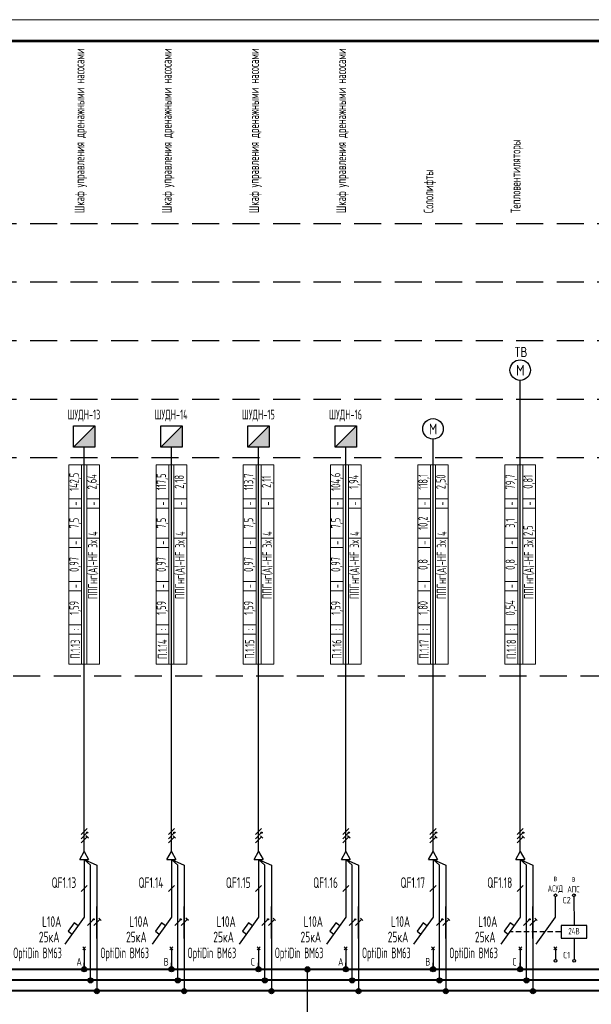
# Model space of a CAD drawing. Header units: millimetres. Extents: x -101899 to 582947, y -77476 to 345289.
# Tile 59 of 100: x 46227 to 59665, y 128229 to 151348. Entities that reach past the tile are written whole.
import ezdxf
from ezdxf.enums import TextEntityAlignment as Align

# ---------------------------------------------------------------- set-up
doc = ezdxf.new("R2010")
doc.units = ezdxf.units.MM
doc.linetypes.add('штриховая2', pattern=[9.525, 6.35, -3.175])
doc.layers.get('Defpoints').update_dxf_attribs({"color": 253})
doc.layers.add('$_Блоки', color=7, linetype='Continuous')
doc.layers.add('текст', color=7, linetype='Continuous', lineweight=20)
doc.layers.add('ФОРМАТ', color=7, linetype='Continuous', lineweight=18)
doc.styles.add('$_Electrical_gost', font='cs_gost2304.shx', dxfattribs={"width": 0.8})
doc.styles.add('$_ГОСТ.15', font='gost-uw.shx', dxfattribs={"oblique": 15})
doc.styles.add('Electrical_gost', font='cs_gost2304.shx', dxfattribs={"height": 250})

# ---------------------------------------------------------------- blocks, each defined once
blk = doc.blocks.new('*U34')
at = {"layer": 'ФОРМАТ'}
blk.add_lwpolyline([(1188, 420), (1188, 0), (0, 0), (0, 420)], close=True, dxfattribs=at)
at = {"layer": 'ФОРМАТ', "lineweight": 53}
blk.add_lwpolyline([(20, 415), (20, 5), (1183, 5), (1183, 415)], close=True, dxfattribs=at)
blk = doc.blocks.new('*U30')
for p, q in [((0, 25.74), (0, 12.14)), ((0.71, 19.65), (-0.71, 18.24)), ((0, 12.14), (-4.55, 5.86)), ((-0.35, 5.2), (0.35, 4.49)), ((-0.35, 4.49), (0.35, 5.2)), ((0, 4.84), (0, 0))]:
    blk.add_line(p, q)
blk.add_lwpolyline([(-1.42, 10.18), (-2.35, 10.84), (-3.76, 8.87), (-2.85, 8.21)])
at = {"style": 'Electrical_gost', "flags": 8}
for tag, width, p in [('QF', 0.8, (-1.86, 20.29)), ('ХАРАКТЕРИСТИКА_И_ТОК', 0.8, (-5.38, 11.14)), ('ОТКЛЮЧАЮЩАЯ_СПОСОБНОСТЬ', 0.8, (-5.38, 7.64)), ('МАРКА', 0.6, (-5.38, 4.14))]:
    blk.add_attdef(tag, text='', height=2.5, dxfattribs=dict(at, width=width)).set_placement(p, align=Align.MIDDLE_RIGHT)
blk = doc.blocks.new('*U14')
h = blk.add_hatch(color=256)
h.dxf.hatch_style = 1
h.paths.add_polyline_path([(0.86, 0.71, 1), (0.56, 0.71, 1)])
for p, q in [((0, -3.75), (0, 3.75)), ((0.71, 1.71), (-0.71, 0.29)), ((0.71, 0.71), (-0.71, -0.71)), ((0.71, -0.29), (-0.71, -1.71)), ((0.99, -0.58), (0.42, -0.01))]:
    blk.add_line(p, q)
blk.add_circle((0.71, 0.71), 0.15)
blk = doc.blocks.new('*U13')
h = blk.add_hatch(color=256)
h.dxf.hatch_style = 1
h.paths.add_polyline_path([(0.86, 0.71, 1), (0.56, 0.71, 1)])
h = blk.add_hatch(color=256)
h.dxf.hatch_style = 1
h.paths.add_polyline_path([(0.86, 0.71, 1), (0.56, 0.71, 1)])
for p, q in [((0, -3.75), (0, 3.75)), ((-0.71, -0.71), (0.71, 0.71))]:
    blk.add_line(p, q)
blk.add_circle((0.71, 0.71), 0.15)
blk.add_circle((0.71, 0.71), 0.15)
blk = doc.blocks.new('*U12')
for p, q in [((0, -3.75), (0, 3.75)), ((-0.71, -0.71), (0.71, 0.71)), ((0.99, 0.42), (0.42, 0.99))]:
    blk.add_line(p, q)
blk = doc.blocks.new('Точка соединения')
blk.add_hatch(color=256).paths.add_polyline_path([(0.6, 0, 1), (-0.6, 0, 1)])
blk.add_hatch(color=256).paths.add_polyline_path([(0.6, 0, 1), (-0.6, 0, 1)])
blk.add_circle((0, 0), 0.6)
blk.add_circle((0, 0), 0.6)
blk = doc.blocks.new('*U27')
at = {"layer": '$_Блоки'}
h = blk.add_hatch(color=0, dxfattribs=at)
h.dxf.hatch_style = 1
h.paths.add_polyline_path([(2.5, 0), (2.5, 5), (-2.5, 0)])
at = {"layer": '$_Блоки', "color": 0}
blk.add_line((-2.5, 0), (2.5, 5), dxfattribs=at)
blk.add_lwpolyline([(-2.5, 5), (2.5, 5), (2.5, 0), (-2.5, 0)], close=True, dxfattribs=at)
at = {"layer": '$_Блоки', "style": 'Electrical_gost', "flags": 1}
for tag, p in [('ПОМЕЩЕНИЕ_№', (-0.37, 26.83)), ('ГРУППА_№', (-0.37, 22.83)), ('НАИМЕНОВАНИЕ', (-0.37, 18.83)), ('ПРИМЕЧАНИЕ', (-0.37, 14.83))]:
    blk.add_attdef(tag, text='', height=2.5, dxfattribs=at).set_placement(p, align=Align.TOP_LEFT)
blk = doc.blocks.new('*T113')
at = {"layer": 'Defpoints', "color": 8, "linetype": 'ByBlock', "lineweight": 0, "transparency": 16777216}
for p, q in [((0, 0), (0, 4680)), ((0, 4680), (720, 4680)), ((300, 0), (300, 4680)), ((420, 0), (420, 4680)), ((720, 0), (720, 4680)), ((0, 3880), (300, 3880)), ((420, 3880), (720, 3880)), ((0, 3660), (300, 3660)), ((420, 3660), (720, 3660)), ((0, 2960), (300, 2960)), ((420, 2960), (720, 2960)), ((0, 2740), (300, 2740)), ((0, 1940), (300, 1940)), ((0, 1720), (300, 1720)), ((0, 920), (300, 920)), ((0, 700), (300, 700)), ((0, 0), (720, 0))]:
    blk.add_line(p, q, dxfattribs=at)
at = {"color": 0, "transparency": 16777216, "char_height": 220, "rotation": 90, "style": '$_Electrical_gost'}
for s, insert, width, attachment_point in [('142,5', (150, 4280), 800, 5), ('2,64', (570, 4280), 800, 5), ('-', (150, 3770), 220, 5), ('-', (570, 3770), 220, 5), ('7,5', (150, 3310), 700, 5), ('4', (570, 3010), 600, 4), ('-', (150, 2850), 220, 5), ('{\\C256;ППГнг(А)-HF 3х}', (570, 2910), 2860, 6), ('0,97', (150, 2340), 800, 5), ('-', (150, 1830), 220, 5), ('1,59', (150, 1320), 800, 5), ('П.1.13', (150, 350), 700, 5), (':', (150, 810), 220, 5)]:
    blk.add_mtext(s, dxfattribs=dict(at, insert=insert, width=width, attachment_point=attachment_point))
blk = doc.blocks.new('*T114')
at = {"layer": 'Defpoints', "color": 8, "linetype": 'ByBlock', "lineweight": 0, "transparency": 16777216}
for p, q in [((0, 0), (0, 4680)), ((0, 4680), (720, 4680)), ((300, 0), (300, 4680)), ((420, 0), (420, 4680)), ((720, 0), (720, 4680)), ((0, 3880), (300, 3880)), ((420, 3880), (720, 3880)), ((0, 3660), (300, 3660)), ((420, 3660), (720, 3660)), ((0, 2960), (300, 2960)), ((420, 2960), (720, 2960)), ((0, 2740), (300, 2740)), ((0, 1940), (300, 1940)), ((0, 1720), (300, 1720)), ((0, 920), (300, 920)), ((0, 700), (300, 700)), ((0, 0), (720, 0))]:
    blk.add_line(p, q, dxfattribs=at)
at = {"color": 0, "transparency": 16777216, "char_height": 220, "rotation": 90, "style": '$_Electrical_gost'}
for s, insert, width, attachment_point in [('117,5', (150, 4280), 800, 5), ('2,18', (570, 4280), 800, 5), ('-', (150, 3770), 220, 5), ('-', (570, 3770), 220, 5), ('7,5', (150, 3310), 700, 5), ('4', (570, 3010), 600, 4), ('-', (150, 2850), 220, 5), ('{\\C256;ППГнг(А)-HF 3х}', (570, 2910), 2860, 6), ('0,97', (150, 2340), 800, 5), ('-', (150, 1830), 220, 5), ('1,59', (150, 1320), 800, 5), ('П.1.14', (150, 350), 700, 5), (':', (150, 810), 220, 5)]:
    blk.add_mtext(s, dxfattribs=dict(at, insert=insert, width=width, attachment_point=attachment_point))
blk = doc.blocks.new('*T115')
at = {"layer": 'Defpoints', "color": 8, "linetype": 'ByBlock', "lineweight": 0, "transparency": 16777216}
for p, q in [((0, 0), (0, 4680)), ((0, 4680), (720, 4680)), ((300, 0), (300, 4680)), ((420, 0), (420, 4680)), ((720, 0), (720, 4680)), ((0, 3880), (300, 3880)), ((420, 3880), (720, 3880)), ((0, 3660), (300, 3660)), ((420, 3660), (720, 3660)), ((0, 2960), (300, 2960)), ((420, 2960), (720, 2960)), ((0, 2740), (300, 2740)), ((0, 1940), (300, 1940)), ((0, 1720), (300, 1720)), ((0, 920), (300, 920)), ((0, 700), (300, 700)), ((0, 0), (720, 0))]:
    blk.add_line(p, q, dxfattribs=at)
at = {"color": 0, "transparency": 16777216, "char_height": 220, "rotation": 90, "style": '$_Electrical_gost'}
for s, insert, width, attachment_point in [('113,7', (150, 4280), 800, 5), ('2,11', (570, 4280), 800, 5), ('-', (150, 3770), 220, 5), ('-', (570, 3770), 220, 5), ('7,5', (150, 3310), 700, 5), ('4', (570, 3010), 600, 4), ('-', (150, 2850), 220, 5), ('{\\C256;ППГнг(А)-HF 3х}', (570, 2910), 2860, 6), ('0,97', (150, 2340), 800, 5), ('-', (150, 1830), 220, 5), ('1,59', (150, 1320), 800, 5), ('П.1.15', (150, 350), 700, 5), (':', (150, 810), 220, 5)]:
    blk.add_mtext(s, dxfattribs=dict(at, insert=insert, width=width, attachment_point=attachment_point))
blk = doc.blocks.new('*T116')
at = {"layer": 'Defpoints', "color": 8, "linetype": 'ByBlock', "lineweight": 0, "transparency": 16777216}
for p, q in [((0, 0), (0, 4680)), ((0, 4680), (720, 4680)), ((300, 0), (300, 4680)), ((420, 0), (420, 4680)), ((720, 0), (720, 4680)), ((0, 3880), (300, 3880)), ((420, 3880), (720, 3880)), ((0, 3660), (300, 3660)), ((420, 3660), (720, 3660)), ((0, 2960), (300, 2960)), ((420, 2960), (720, 2960)), ((0, 2740), (300, 2740)), ((0, 1940), (300, 1940)), ((0, 1720), (300, 1720)), ((0, 920), (300, 920)), ((0, 700), (300, 700)), ((0, 0), (720, 0))]:
    blk.add_line(p, q, dxfattribs=at)
at = {"color": 0, "transparency": 16777216, "char_height": 220, "rotation": 90, "style": '$_Electrical_gost'}
for s, insert, width, attachment_point in [('104,6', (150, 4280), 800, 5), ('1,94', (570, 4280), 800, 5), ('-', (150, 3770), 220, 5), ('-', (570, 3770), 220, 5), ('7,5', (150, 3310), 700, 5), ('4', (570, 3010), 600, 4), ('-', (150, 2850), 220, 5), ('{\\C256;ППГнг(А)-HF 3х}', (570, 2910), 2860, 6), ('0,97', (150, 2340), 800, 5), ('-', (150, 1830), 220, 5), ('1,59', (150, 1320), 800, 5), ('П.1.16', (150, 350), 700, 5), (':', (150, 810), 220, 5)]:
    blk.add_mtext(s, dxfattribs=dict(at, insert=insert, width=width, attachment_point=attachment_point))
blk = doc.blocks.new('*T117')
at = {"layer": 'Defpoints', "color": 8, "linetype": 'ByBlock', "lineweight": 0, "transparency": 16777216}
for p, q in [((0, 0), (0, 4680)), ((0, 4680), (720, 4680)), ((300, 0), (300, 4680)), ((420, 0), (420, 4680)), ((720, 0), (720, 4680)), ((0, 3880), (300, 3880)), ((420, 3880), (720, 3880)), ((0, 3660), (300, 3660)), ((420, 3660), (720, 3660)), ((0, 2960), (300, 2960)), ((420, 2960), (720, 2960)), ((0, 2740), (300, 2740)), ((0, 1940), (300, 1940)), ((0, 1720), (300, 1720)), ((0, 920), (300, 920)), ((0, 700), (300, 700)), ((0, 0), (720, 0))]:
    blk.add_line(p, q, dxfattribs=at)
at = {"color": 0, "transparency": 16777216, "char_height": 220, "rotation": 90, "style": '$_Electrical_gost'}
for s, insert, width, attachment_point in [('118,1', (150, 4280), 800, 5), ('2,50', (570, 4280), 800, 5), ('-', (150, 3770), 220, 5), ('-', (570, 3770), 220, 5), ('10,2', (150, 3310), 700, 5), ('4', (570, 3010), 600, 4), ('-', (150, 2850), 220, 5), ('{\\C256;ППГнг(А)-HF 3х}', (570, 2910), 2860, 6), ('0,8', (150, 2340), 800, 5), ('-', (150, 1830), 220, 5), ('1,80', (150, 1320), 800, 5), ('П.1.17', (150, 350), 700, 5), (':', (150, 810), 220, 5)]:
    blk.add_mtext(s, dxfattribs=dict(at, insert=insert, width=width, attachment_point=attachment_point))
blk = doc.blocks.new('*T118')
at = {"layer": 'Defpoints', "color": 8, "linetype": 'ByBlock', "lineweight": 0, "transparency": 16777216}
for p, q in [((0, 0), (0, 4680)), ((0, 4680), (720, 4680)), ((300, 0), (300, 4680)), ((420, 0), (420, 4680)), ((720, 0), (720, 4680)), ((0, 3880), (300, 3880)), ((420, 3880), (720, 3880)), ((0, 3660), (300, 3660)), ((420, 3660), (720, 3660)), ((0, 2960), (300, 2960)), ((420, 2960), (720, 2960)), ((0, 2740), (300, 2740)), ((0, 1940), (300, 1940)), ((0, 1720), (300, 1720)), ((0, 920), (300, 920)), ((0, 700), (300, 700)), ((0, 0), (720, 0))]:
    blk.add_line(p, q, dxfattribs=at)
at = {"color": 0, "transparency": 16777216, "char_height": 220, "rotation": 90, "style": '$_Electrical_gost'}
for s, insert, width, attachment_point in [('79,7', (150, 4280), 800, 5), ('0,81', (570, 4280), 800, 5), ('-', (150, 3770), 220, 5), ('-', (570, 3770), 220, 5), ('3,1', (150, 3310), 700, 5), ('2,5', (570, 3010), 600, 4), ('-', (150, 2850), 220, 5), ('{\\C256;ППГнг(А)-HF 3х}', (570, 2910), 2860, 6), ('0,8', (150, 2340), 800, 5), ('-', (150, 1830), 220, 5), ('0,54', (150, 1320), 800, 5), ('П.1.18', (150, 350), 700, 5), (':', (150, 810), 220, 5)]:
    blk.add_mtext(s, dxfattribs=dict(at, insert=insert, width=width, attachment_point=attachment_point))

msp = doc.modelspace()

# ---------------------------------------------------------------- linework, layer by layer
for p, q in [((47638.1, 131631.2), (47743.1, 131813.1)), ((47743.1, 131813.1), (47848.1, 131631.2)), ((49688.1, 131631.2), (49793.1, 131813.1)), ((49793.1, 131813.1), (49898.1, 131631.2)), ((51738.1, 131631.2), (51843.1, 131813.1)), ((51843.1, 131813.1), (51948.1, 131631.2)), ((53788.1, 131631.2), (53893.1, 131813.1)), ((53893.1, 131813.1), (53998.1, 131631.2)), ((55838.1, 131631.2), (55943.1, 131813.1)), ((55943.1, 131813.1), (56048.1, 131631.2)), ((57888.1, 131631.2), (57993.1, 131813.1)), ((57993.1, 131813.1), (58098.1, 131631.2)), ((47638.1, 131631.2), (47848.1, 131631.2)), ((49688.1, 131631.2), (49898.1, 131631.2)), ((51738.1, 131631.2), (51948.1, 131631.2)), ((53788.1, 131631.2), (53998.1, 131631.2)), ((55838.1, 131631.2), (56048.1, 131631.2)), ((57888.1, 131631.2), (58098.1, 131631.2)), ((47743.1, 129056.8), (47743.1, 129202.6)), ((49793.1, 129056.8), (49793.1, 129202.6)), ((51843.1, 129056.8), (51843.1, 129202.6)), ((53893.1, 129056.8), (53893.1, 129202.6)), ((55943.1, 129056.8), (55943.1, 129202.6)), ((57993.1, 129056.8), (57993.1, 129202.6))]:
    msp.add_line(p, q)
at = {"linetype": 'штриховая2', "ltscale": 100}
for points in [[(18847.6, 146565.5), (116969.6, 146565.5)], [(18847.6, 145190.5), (116969.6, 145190.5)], [(18847.6, 143815.5), (116969.6, 143815.5)], [(18847.6, 142440.5), (116969.6, 142440.5)], [(18847.6, 141065.5), (116969.6, 141065.5)], [(117194.8, 135935.2), (18847.6, 135935.2)]]:
    msp.add_lwpolyline(points, dxfattribs=at)
for points in [[(57993.1, 131813.1), (57993.1, 142880)], [(55943.1, 131813.1), (55943.1, 141500)], [(47743.1, 131813.1), (47743.1, 141310)], [(49793.1, 131813.1), (49793.1, 141310)], [(51843.1, 131813.1), (51843.1, 141310)], [(53893.1, 131813.1), (53893.1, 141310)], [(47893.1, 128806.8), (47893.1, 131497.8), (47743.1, 131631.2), (48043.1, 131497.8), (48043.1, 128556.8)], [(47893.1, 128806.8), (47893.1, 131497.8), (47743.1, 131631.2), (48043.1, 131497.8), (48043.1, 128556.8)], [(49943.1, 128806.8), (49943.1, 131497.8), (49793.1, 131631.2), (50093.1, 131497.8), (50093.1, 128556.8)], [(49943.1, 128806.8), (49943.1, 131497.8), (49793.1, 131631.2), (50093.1, 131497.8), (50093.1, 128556.8)], [(51993.1, 128806.8), (51993.1, 131497.8), (51843.1, 131631.2), (52143.1, 131497.8), (52143.1, 128556.8)], [(51993.1, 128806.8), (51993.1, 131497.8), (51843.1, 131631.2), (52143.1, 131497.8), (52143.1, 128556.8)], [(54043.1, 128806.8), (54043.1, 131497.8), (53893.1, 131631.2), (54193.1, 131497.8), (54193.1, 128556.8)], [(54043.1, 128806.8), (54043.1, 131497.8), (53893.1, 131631.2), (54193.1, 131497.8), (54193.1, 128556.8)], [(56093.1, 128806.8), (56093.1, 131497.8), (55943.1, 131631.2), (56243.1, 131497.8), (56243.1, 128556.8)], [(56093.1, 128806.8), (56093.1, 131497.8), (55943.1, 131631.2), (56243.1, 131497.8), (56243.1, 128556.8)], [(58143.1, 128806.8), (58143.1, 131497.8), (57993.1, 131631.2), (58293.1, 131497.8), (58293.1, 128556.8)], [(58143.1, 128806.8), (58143.1, 131497.8), (57993.1, 131631.2), (58293.1, 131497.8), (58293.1, 128556.8)], [(58364.5, 129642.5), (58819.8, 130271.2), (58819.8, 130756.9)], [(59256.8, 130754.7), (59258.5, 130081.5)], [(57827, 129931.5), (57765.4, 129931.5)], [(58013.7, 129931.5), (57890.5, 129931.5)], [(58200.4, 129931.5), (58077.2, 129931.5)], [(58387.1, 129931.5), (58263.9, 129931.5)], [(58573.8, 129931.5), (58450.5, 129931.5)], [(58760.5, 129931.5), (58637.2, 129931.5)], [(58947.2, 129931.5), (58823.9, 129931.5)], [(59258.5, 129781.5), (59258.6, 129280)], [(58855.1, 129505.7), (58784.4, 129576.4)], [(58784.4, 129505.7), (58855.1, 129576.4)], [(58819.8, 129541.1), (58819.8, 129280)], [(52993.3, 125614.2), (52993.3, 129050.2)]]:
    msp.add_lwpolyline(points)
msp.add_lwpolyline([(58958.5, 129781.5), (59558.5, 129781.5), (59558.5, 130081.5), (58958.5, 130081.5)], close=True)
at = {"const_width": 50}
for points in [[(20057, 129050.2), (116817.6, 129050.2)], [(20057, 128797.2), (116827.8, 128797.9)], [(20057, 128547.2), (116823.4, 128547.9)]]:
    msp.add_lwpolyline(points, dxfattribs=at)
for centre, radius in [((57993.1, 143120.7), 240.7), ((55943.1, 141740.7), 240.7), ((58819.4, 130787), 32.3), ((59256.4, 130787), 32.3), ((58822.3, 129247.7), 32.3), ((59259.3, 129247.7), 32.3)]:
    msp.add_circle(centre, radius)

# ---------------------------------------------------------------- block references
at = {"color": 114, "true_color": 0x139b48, "xscale": 100, "yscale": 100, "zscale": 100}
msp.add_blockref('*U34', (3782.1, 109347.8), dxfattribs=at)
at = {"xscale": 100, "yscale": 100, "zscale": 100}
for name, p in [('*U27', (47743.1, 141310)), ('*U27', (49793.1, 141310)), ('*U27', (51843.1, 141310)), ('*U27', (53893.1, 141310)), ('*U14', (47743.1, 132188.1)), ('*U14', (49793.1, 132188.1)), ('*U14', (51843.1, 132188.1)), ('*U14', (53893.1, 132188.1)), ('*U14', (55943.1, 132188.1)), ('*U14', (57993.1, 132188.1)), ('*U13', (47893.1, 130152.4)), ('*U12', (48043.1, 130152.4)), ('*U13', (49943.1, 130152.4)), ('*U12', (50093.1, 130152.4)), ('*U13', (51993.1, 130152.4)), ('*U12', (52143.1, 130152.4)), ('*U13', (54043.1, 130152.4)), ('*U12', (54193.1, 130152.4)), ('*U13', (56093.1, 130152.4)), ('*U12', (56243.1, 130152.4)), ('*U13', (58143.1, 130152.4)), ('*U12', (58293.1, 130152.4)), ('Точка соединения', (47743.1, 129050.7)), ('Точка соединения', (49793.1, 129050.7)), ('Точка соединения', (51843.1, 129050.7)), ('Точка соединения', (52993.1, 129050.2)), ('Точка соединения', (53893.1, 129050.7)), ('Точка соединения', (55943.1, 129050.7)), ('Точка соединения', (57993.1, 129050.7)), ('Точка соединения', (47893.1, 128790)), ('Точка соединения', (49943.1, 128790)), ('Точка соединения', (51993.1, 128790)), ('Точка соединения', (54043.1, 128790)), ('Точка соединения', (56093.1, 128790)), ('Точка соединения', (58143.1, 128790)), ('Точка соединения', (48043.1, 128537.1)), ('Точка соединения', (50093.1, 128537.1)), ('Точка соединения', (52143.1, 128537.1)), ('Точка соединения', (54193.1, 128537.1)), ('Точка соединения', (56243.1, 128537.1)), ('Точка соединения', (58293.1, 128537.1))]:
    msp.add_blockref(name, p, dxfattribs=at)
for name, p in [('*T113', (47383.1, 136216.8)), ('*T114', (49433.1, 136216.8)), ('*T115', (51483.1, 136216.8)), ('*T116', (53533.1, 136216.8)), ('*T117', (55583.1, 136216.8)), ('*T118', (57633.1, 136216.8))]:
    msp.add_blockref(name, p)
ref = msp.add_blockref('*U30', (47743.1, 129056.8), dxfattribs=dict(xscale=100, yscale=100, zscale=100))
ref.add_attrib('QF', 'QF1.13', dxfattribs={"height": 250, "style": 'Electrical_gost', "width": 0.8}).set_placement((47556.6, 131085.8), align=Align.MIDDLE_RIGHT)
ref.add_attrib('ХАРАКТЕРИСТИКА_И_ТОК', 'L10A', dxfattribs={"height": 250, "style": 'Electrical_gost', "width": 0.8}).set_placement((47205.4, 130171), align=Align.MIDDLE_RIGHT)
ref = msp.add_blockref('*U30', (49793.1, 129056.8), dxfattribs=dict(xscale=100, yscale=100, zscale=100))
ref.add_attrib('QF', 'QF1.14', dxfattribs={"height": 250, "style": 'Electrical_gost', "width": 0.8}).set_placement((49606.6, 131085.8), align=Align.MIDDLE_RIGHT)
ref.add_attrib('ХАРАКТЕРИСТИКА_И_ТОК', 'L10A', dxfattribs={"height": 250, "style": 'Electrical_gost', "width": 0.8}).set_placement((49255.4, 130171), align=Align.MIDDLE_RIGHT)
ref = msp.add_blockref('*U30', (51843.1, 129056.8), dxfattribs=dict(xscale=100, yscale=100, zscale=100))
ref.add_attrib('QF', 'QF1.15', dxfattribs={"height": 250, "style": 'Electrical_gost', "width": 0.8}).set_placement((51656.6, 131085.8), align=Align.MIDDLE_RIGHT)
ref.add_attrib('ХАРАКТЕРИСТИКА_И_ТОК', 'L10A', dxfattribs={"height": 250, "style": 'Electrical_gost', "width": 0.8}).set_placement((51305.4, 130171), align=Align.MIDDLE_RIGHT)
ref = msp.add_blockref('*U30', (53893.1, 129056.8), dxfattribs=dict(xscale=100, yscale=100, zscale=100))
ref.add_attrib('QF', 'QF1.16', dxfattribs={"height": 250, "style": 'Electrical_gost', "width": 0.8}).set_placement((53706.6, 131085.8), align=Align.MIDDLE_RIGHT)
ref.add_attrib('ХАРАКТЕРИСТИКА_И_ТОК', 'L10A', dxfattribs={"height": 250, "style": 'Electrical_gost', "width": 0.8}).set_placement((53355.4, 130171), align=Align.MIDDLE_RIGHT)
ref = msp.add_blockref('*U30', (55943.1, 129056.8), dxfattribs=dict(xscale=100, yscale=100, zscale=100))
ref.add_attrib('QF', 'QF1.17', dxfattribs={"height": 250, "style": 'Electrical_gost', "width": 0.8}).set_placement((55756.6, 131085.8), align=Align.MIDDLE_RIGHT)
ref.add_attrib('ХАРАКТЕРИСТИКА_И_ТОК', 'L10A', dxfattribs={"height": 250, "style": 'Electrical_gost', "width": 0.8}).set_placement((55405.4, 130171), align=Align.MIDDLE_RIGHT)
ref = msp.add_blockref('*U30', (57993.1, 129056.8), dxfattribs=dict(xscale=100, yscale=100, zscale=100))
ref.add_attrib('QF', 'QF1.18', dxfattribs={"height": 250, "style": 'Electrical_gost', "width": 0.8}).set_placement((57806.6, 131085.8), align=Align.MIDDLE_RIGHT)
ref.add_attrib('ХАРАКТЕРИСТИКА_И_ТОК', 'L10A', dxfattribs={"height": 250, "style": 'Electrical_gost', "width": 0.8}).set_placement((57455.4, 130171), align=Align.MIDDLE_RIGHT)

# ---------------------------------------------------------------- texts
at = {"style": 'Electrical_gost', "flags": 1}
for p in [(57996.2, 142917.3), (55946.2, 141537.3)]:
    msp.add_attdef('М', text='', height=250, dxfattribs=at).set_placement(p, align=Align.BOTTOM_CENTER)
at = {"layer": 'текст', "linetype": 'Continuous', "char_height": 230, "width": 3770.5, "attachment_point": 4, "rotation": 90, "style": '$_Electrical_gost'}
for s, insert in [('Шкаф управления дренажными насосами', (47666.9, 146808.2)), ('Шкаф управления дренажными насосами', (49716.9, 146808.2)), ('Шкаф управления дренажными насосами', (51766.9, 146808.2)), ('Шкаф управления дренажными насосами', (53816.9, 146808.2)), ('Тепловентиляторы', (57916.9, 146808.2)), ('Сололифты', (55866.9, 146808.2))]:
    msp.add_mtext(s, dxfattribs=dict(at, insert=insert))
at = {"layer": 'текст', "linetype": 'Continuous', "insert": (58010.7, 143545.6), "char_height": 240, "width": 442.516, "attachment_point": 5, "line_spacing_factor": 0.892432, "style": '$_ГОСТ.15'}
msp.add_mtext('\\A1;{\\Q0;ТВ}', dxfattribs=at)
at = {"layer": 'текст', "linetype": 'Continuous', "char_height": 230, "width": 1585.169, "attachment_point": 5, "style": '$_Electrical_gost'}
for s, insert in [('{\\W0.7;ШУДН-13}', (47736.9, 142053)), ('{\\W0.7;ШУДН-14}', (49786.9, 142053)), ('{\\W0.7;ШУДН-15}', (51836.9, 142053)), ('{\\W0.7;ШУДН-16}', (53886.9, 142053))]:
    msp.add_mtext(s, dxfattribs=dict(at, insert=insert))
at = {"layer": 'текст', "attachment_point": 5}
for s, insert, char_height, width, style in [('{\\W0.8;в \\PАСУД}', (58818, 131054.1), 150, 661.306, 'Electrical_gost'), ('{\\W0.8;в \\PАПС}', (59244.2, 131056.1), 150, 661.306, 'Electrical_gost'), ('С2', (59086, 130675), 150, 238.075, 'Electrical_gost'), ('25кА', (46920.3, 129808.7), 250, 497.294, '$_Electrical_gost'), ('25кА', (48970.3, 129808.7), 250, 497.294, '$_Electrical_gost'), ('25кА', (51020.3, 129808.7), 250, 497.294, '$_Electrical_gost'), ('25кА', (53070.3, 129808.7), 250, 497.294, '$_Electrical_gost'), ('25кА', (55120.3, 129808.7), 250, 497.294, '$_Electrical_gost'), ('25кА', (57170.3, 129808.7), 250, 497.294, '$_Electrical_gost'), ('{\\W0.8;24В}', (59256.6, 129944.5), 150, 352.467, 'Electrical_gost'), ('{\\W0.6;OptiDin ВМ63}', (46645.7, 129398.4), 250, 1235.992, '$_Electrical_gost'), ('{\\W0.6;OptiDin ВМ63}', (48695.7, 129398.4), 250, 1235.992, '$_Electrical_gost'), ('{\\W0.6;OptiDin ВМ63}', (50745.7, 129398.4), 250, 1235.992, '$_Electrical_gost'), ('{\\W0.6;OptiDin ВМ63}', (52795.7, 129398.4), 250, 1235.992, '$_Electrical_gost'), ('{\\W0.6;OptiDin ВМ63}', (54845.7, 129398.4), 250, 1235.992, '$_Electrical_gost'), ('{\\W0.6;OptiDin ВМ63}', (56895.7, 129398.4), 250, 1235.992, '$_Electrical_gost'), ('С1', (59085.2, 129384.9), 150, 238.075, 'Electrical_gost')]:
    msp.add_mtext(s, dxfattribs=dict(at, insert=insert, char_height=char_height, width=width, style=style))
at = {"layer": 'текст', "linetype": 'Continuous', "char_height": 180, "attachment_point": 7, "style": '$_Electrical_gost'}
for s, insert in [('А', (47561.7, 129137.4)), ('В', (49611.7, 129137.4)), ('С', (51661.7, 129137.4)), ('А', (53711.7, 129137.4)), ('В', (55761.7, 129137.4)), ('С', (57811.7, 129137.4))]:
    msp.add_mtext(s, dxfattribs=dict(at, insert=insert))

doc.saveas('drawing.dxf')
